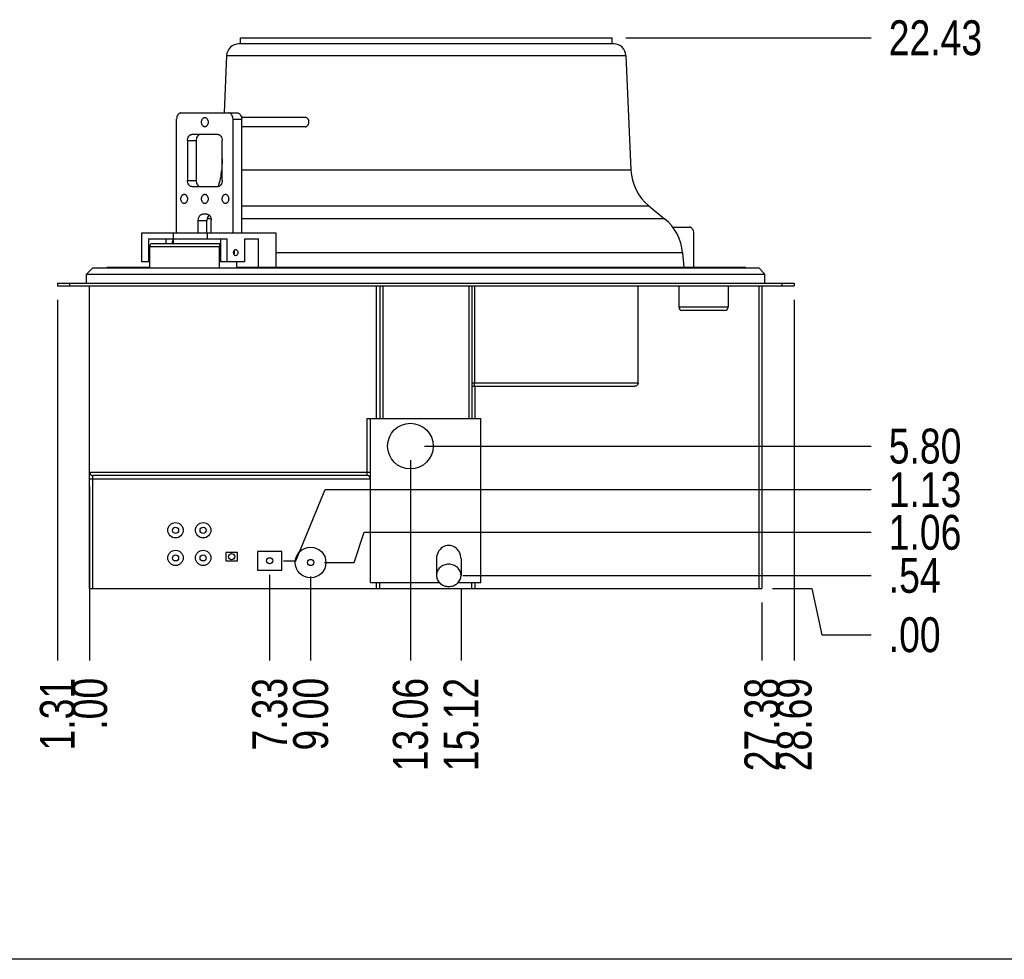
# Model space of a CAD drawing. Header units: inches. Extents: x 0 to 16, y 0 to 10.
# Tile 4 of 34: x 8.8 to 13.2, y 0 to 4.2. Entities that reach past the tile are written whole.
import ezdxf

# ---------------------------------------------------------------- set-up
doc = ezdxf.new("R2010")
doc.units = ezdxf.units.IN
doc.header["$LTSCALE"] = 0.935
doc.header["$MEASUREMENT"] = 0
doc.layers.get('0').update_dxf_attribs({"linetype": 'CONTINUOUS'})
doc.layers.add('02___PRT_ALL_AXES', color=7, linetype='CONTINUOUS')
doc.styles.get("Standard").update_dxf_attribs({"font": 'txt', "width": 0.8})
doc.dimstyles.new('DIMSTYLE_2', dxfattribs={"dimtxt": 0.15625, "dimasz": 0.1875, "dimexe": 0.125, "dimexo": 0.0625, "dimgap": 0.039062, "dimtad": 0, "dimtih": 1, "dimtoh": 1, "dimlfac": 9.090909, "dimzin": 4, "dimdsep": 46, "dimtxsty": 'Standard', "dimblk": '_FILLED', "dimblk1": '_FILLED', "dimblk2": '_FILLED', "dimcen": 0.09, "dimazin": 1, "dimtfac": 1, "dimtofl": 0, "dimtmove": 0, "dimatfit": 3, "dimldrblk": '_FILLED', "dimfxl": 1, "dimtolj": 1, "dimtzin": 4, "dimarcsym": 0})

# ---------------------------------------------------------------- blocks, each defined once
blk = doc.blocks.new('*D10')
at = {"color": 2, "linetype": 'Continuous', "transparency": 16777216}
blk.add_line((8.9659, 2.954), (8.9659, 1.3388), dxfattribs=at)
at = {"color": 2, "linetype": 'Continuous', "transparency": 16777216, "insert": (8.8878, 1.2607), "char_height": 0.15625, "width": 0.5, "attachment_point": 3, "rotation": 90, "line_spacing_factor": 0.9}
blk.add_mtext('1.31', dxfattribs=at)
blk = doc.blocks.new('_FILLED')
at = {"color": 0, "linetype": 'ByBlock'}
blk.add_solid([(0, 0), (-1, 0.167), (-1, -0.167)], dxfattribs=at)
blk = doc.blocks.new('*D11')
at = {"color": 2, "linetype": 'Continuous', "transparency": 16777216}
blk.add_line((9.1103, 2.1186), (9.1103, 1.3388), dxfattribs=at)
at = {"color": 2, "linetype": 'Continuous', "transparency": 16777216, "insert": (9.0322, 1.2607), "char_height": 0.15625, "width": 0.375, "attachment_point": 3, "rotation": 90, "line_spacing_factor": 0.9}
blk.add_mtext('.00', dxfattribs=at)
blk = doc.blocks.new('*D12')
at = {"color": 2, "linetype": 'Continuous', "transparency": 16777216}
blk.add_line((9.9168, 1.7226), (9.9168, 1.3388), dxfattribs=at)
at = {"color": 2, "linetype": 'Continuous', "transparency": 16777216, "insert": (9.8387, 1.2607), "char_height": 0.15625, "width": 0.5, "attachment_point": 3, "rotation": 90, "line_spacing_factor": 0.9}
blk.add_mtext('7.33', dxfattribs=at)
blk = doc.blocks.new('*D13')
at = {"color": 2, "linetype": 'Continuous', "transparency": 16777216}
blk.add_line((10.1002, 1.715), (10.1002, 1.3388), dxfattribs=at)
at = {"color": 2, "linetype": 'Continuous', "transparency": 16777216, "insert": (10.0221, 1.2607), "char_height": 0.15625, "width": 0.5, "attachment_point": 3, "rotation": 90, "line_spacing_factor": 0.9}
blk.add_mtext('9.00', dxfattribs=at)
blk = doc.blocks.new('*D14')
at = {"color": 2, "linetype": 'Continuous', "transparency": 16777216}
blk.add_line((10.5472, 2.2365), (10.5472, 1.3388), dxfattribs=at)
at = {"color": 2, "linetype": 'Continuous', "transparency": 16777216, "insert": (10.469, 1.2607), "char_height": 0.15625, "width": 0.625, "attachment_point": 3, "rotation": 90, "line_spacing_factor": 0.9}
blk.add_mtext('13.06', dxfattribs=at)
blk = doc.blocks.new('*D15')
at = {"color": 2, "linetype": 'Continuous', "transparency": 16777216}
blk.add_line((10.774, 1.6572), (10.774, 1.3388), dxfattribs=at)
at = {"color": 2, "linetype": 'Continuous', "transparency": 16777216, "insert": (10.6959, 1.2607), "char_height": 0.15625, "width": 0.625, "attachment_point": 3, "rotation": 90, "line_spacing_factor": 0.9}
blk.add_mtext('15.12', dxfattribs=at)
blk = doc.blocks.new('*D16')
at = {"color": 2, "linetype": 'Continuous', "transparency": 16777216}
blk.add_line((12.1215, 1.5982), (12.1215, 1.3388), dxfattribs=at)
at = {"color": 2, "linetype": 'Continuous', "transparency": 16777216, "insert": (12.0434, 1.2607), "char_height": 0.15625, "width": 0.625, "attachment_point": 3, "rotation": 90, "line_spacing_factor": 0.9}
blk.add_mtext('27.38', dxfattribs=at)
blk = doc.blocks.new('*D17')
at = {"color": 2, "linetype": 'Continuous', "transparency": 16777216}
blk.add_line((12.2659, 2.954), (12.2659, 1.3388), dxfattribs=at)
at = {"color": 2, "linetype": 'Continuous', "transparency": 16777216, "insert": (12.1878, 1.2607), "char_height": 0.15625, "width": 0.625, "attachment_point": 3, "rotation": 90, "line_spacing_factor": 0.9}
blk.add_mtext('28.69', dxfattribs=at)
blk = doc.blocks.new('*D18')
at = {"color": 2, "linetype": 'Continuous', "transparency": 16777216}
blk.add_line((10.7815, 1.7197), (12.6116, 1.7197), dxfattribs=at)
at = {"color": 2, "linetype": 'Continuous', "transparency": 16777216, "insert": (12.6898, 1.7979), "char_height": 0.15625, "width": 0.375, "attachment_point": 1, "line_spacing_factor": 0.9}
blk.add_mtext('.54', dxfattribs=at)
blk = doc.blocks.new('*D19')
at = {"color": 2, "linetype": 'Continuous', "transparency": 16777216}
for p, q in [((12.1697, 1.6607), (12.3446, 1.6607)), ((12.3446, 1.6607), (12.3895, 1.4539)), ((12.3895, 1.4539), (12.6116, 1.4539))]:
    blk.add_line(p, q, dxfattribs=at)
at = {"color": 2, "linetype": 'Continuous', "transparency": 16777216, "insert": (12.6898, 1.5321), "char_height": 0.15625, "width": 0.375, "attachment_point": 1, "line_spacing_factor": 0.9}
blk.add_mtext('.00', dxfattribs=at)
blk = doc.blocks.new('*D20')
at = {"color": 2, "linetype": 'Continuous', "transparency": 16777216}
for p, q in [((10.296, 1.7775), (10.3409, 1.9129)), ((10.3409, 1.9129), (12.6116, 1.9129)), ((10.1627, 1.7775), (10.296, 1.7775))]:
    blk.add_line(p, q, dxfattribs=at)
at = {"color": 2, "linetype": 'Continuous', "transparency": 16777216, "insert": (12.6898, 1.991), "char_height": 0.15625, "width": 0.5, "attachment_point": 1, "line_spacing_factor": 0.9}
blk.add_mtext('1.06', dxfattribs=at)
blk = doc.blocks.new('*D21')
at = {"color": 2, "linetype": 'Continuous', "transparency": 16777216}
for p, q in [((10.034, 1.7851), (10.165, 2.1038)), ((10.165, 2.1038), (12.6116, 2.1038)), ((9.9793, 1.7851), (10.034, 1.7851))]:
    blk.add_line(p, q, dxfattribs=at)
at = {"color": 2, "linetype": 'Continuous', "transparency": 16777216, "insert": (12.6898, 2.1819), "char_height": 0.15625, "width": 0.5, "attachment_point": 1, "line_spacing_factor": 0.9}
blk.add_mtext('1.13', dxfattribs=at)
blk = doc.blocks.new('*D22')
at = {"color": 2, "linetype": 'Continuous', "transparency": 16777216}
blk.add_line((10.6097, 2.299), (12.6116, 2.299), dxfattribs=at)
at = {"color": 2, "linetype": 'Continuous', "transparency": 16777216, "insert": (12.6898, 2.3771), "char_height": 0.15625, "width": 0.5, "attachment_point": 1, "line_spacing_factor": 0.9}
blk.add_mtext('5.80', dxfattribs=at)
blk = doc.blocks.new('*D23')
at = {"color": 2, "linetype": 'Continuous', "transparency": 16777216}
blk.add_line((11.5129, 4.1281), (12.6116, 4.1281), dxfattribs=at)
at = {"color": 2, "linetype": 'Continuous', "transparency": 16777216, "insert": (12.6898, 4.2062), "char_height": 0.15625, "width": 0.625, "attachment_point": 1, "line_spacing_factor": 0.9}
blk.add_mtext('22.43', dxfattribs=at)

msp = doc.modelspace()

# ---------------------------------------------------------------- linework, layer by layer
at = {"color": 7, "linetype": 'Continuous'}
for p, q in [((11.4579, 4.1006), (9.7792, 4.1006)), ((9.7242, 4.0479), (9.7131, 3.7912)), ((9.7242, 4.0479), (11.5128, 4.0479)), ((11.5128, 4.0479), (11.535, 3.5359)), ((9.5001, 3.2549), (9.5001, 3.7637)), ((9.5195, 3.7912), (9.7723, 3.7912)), ((9.7529, 3.2549), (9.7529, 3.7637)), ((9.7529, 3.7637), (9.7917, 3.7637)), ((9.7917, 3.2549), (9.7917, 3.7637)), ((9.5487, 3.6674), (9.5487, 3.4887)), ((9.5487, 3.6674), (9.5876, 3.6674)), ((9.6848, 3.6949), (9.5681, 3.6949)), ((9.5876, 3.6674), (9.5876, 3.4887)), ((9.7042, 3.4887), (9.7042, 3.6674)), ((9.7042, 3.5856), (9.7021, 3.5359)), ((9.7021, 3.5359), (9.7042, 3.5359)), ((9.7917, 3.5359), (11.535, 3.5359)), ((9.5487, 3.4887), (9.5876, 3.4887)), ((9.5681, 3.4612), (9.6848, 3.4612)), ((9.7917, 3.3749), (11.6158, 3.3749)), ((11.6158, 3.3749), (11.6861, 3.3176)), ((9.5973, 3.2549), (9.5973, 3.3099)), ((9.5973, 3.3099), (9.6362, 3.3099)), ((9.6362, 3.3374), (9.6167, 3.3374)), ((9.6362, 3.2549), (9.6362, 3.3099)), ((9.6548, 3.3176), (9.637, 3.3176)), ((9.6556, 3.2549), (9.6556, 3.3099)), ((11.6861, 3.3176), (9.7917, 3.3176)), ((11.722, 3.2794), (11.7975, 3.2794)), ((9.345, 3.1243), (9.345, 3.2549)), ((9.345, 3.2549), (9.9452, 3.2549)), ((9.3742, 3.2274), (9.3742, 3.1243)), ((9.3742, 3.2274), (9.726, 3.2274)), ((9.452, 3.2274), (9.452, 3.2068)), ((9.4853, 3.2549), (9.4853, 3.2274)), ((9.4865, 3.2068), (9.4865, 3.2274)), ((9.6365, 3.2549), (9.6365, 3.2274)), ((9.6968, 3.2274), (9.6968, 3.1243)), ((9.726, 3.1243), (9.726, 3.2274)), ((9.8038, 3.2274), (9.8038, 3.1243)), ((9.8038, 3.2274), (9.8675, 3.2274)), ((9.8675, 3.1007), (9.8675, 3.2274)), ((9.9452, 3.2549), (9.9452, 3.1007)), ((11.8169, 3.1007), (11.8169, 3.2519)), ((9.3804, 3.0968), (9.3804, 3.1925)), ((9.3804, 3.1925), (9.6915, 3.1925)), ((9.3905, 3.2068), (9.6968, 3.2068)), ((9.6915, 3.0968), (9.6915, 3.1925)), ((11.7664, 3.165), (9.9452, 3.165)), ((11.7664, 3.165), (11.7716, 3.1007)), ((9.0969, 3.0693), (9.1244, 3.0968)), ((9.1244, 3.0968), (12.1075, 3.0968)), ((9.1885, 3.1007), (9.3804, 3.1007)), ((9.3804, 3.1243), (9.345, 3.1243)), ((9.8038, 3.1243), (9.6968, 3.1243)), ((9.7693, 3.0968), (9.7693, 3.1243)), ((9.7693, 3.1007), (12.0485, 3.1007)), ((12.135, 3.0693), (12.1075, 3.0968)), ((9.0969, 3.0281), (9.0969, 3.0693)), ((9.0969, 3.0693), (12.135, 3.0693)), ((12.135, 3.0281), (12.135, 3.0693)), ((8.9659, 3.0281), (8.9659, 3.0165)), ((8.9659, 3.0281), (12.2659, 3.0281)), ((8.9659, 3.0165), (12.2659, 3.0165)), ((9.0209, 3.0281), (9.0209, 3.0165)), ((9.1103, 1.6607), (9.1103, 3.0165)), ((10.3954, 2.4228), (10.3954, 3.0165)), ((10.4097, 3.0165), (10.4097, 2.4228)), ((10.424, 3.0165), (10.424, 2.4228)), ((10.8084, 3.0165), (10.8084, 2.4228)), ((10.8227, 3.0165), (10.8227, 2.4228)), ((10.8347, 3.0165), (10.8347, 2.5803)), ((11.5671, 2.5803), (11.5671, 3.0165)), ((11.75, 3.0165), (11.75, 2.9208)), ((11.97, 3.0165), (11.97, 2.9208)), ((12.1072, 3.0165), (12.1072, 1.6607)), ((12.1215, 3.0165), (12.1215, 1.6607)), ((12.2109, 3.0281), (12.2109, 3.0165)), ((12.2659, 3.0281), (12.2659, 3.0165)), ((11.97, 2.9208), (11.75, 2.9208)), ((11.9557, 2.9065), (11.7643, 2.9065)), ((11.5671, 2.5803), (10.8227, 2.5803)), ((11.5469, 2.566), (10.8227, 2.566)), ((10.837, 2.4228), (10.837, 2.566)), ((10.3541, 2.4228), (10.8634, 2.4228)), ((10.3541, 2.1668), (10.3541, 2.4228)), ((10.3684, 1.6882), (10.3684, 2.4228)), ((10.8634, 1.6882), (10.8634, 2.4228)), ((10.3684, 2.1811), (9.1103, 2.1811)), ((9.1246, 1.6607), (9.1246, 2.1668)), ((10.3541, 2.1668), (9.1246, 2.1668)), ((9.1103, 2.1525), (10.3684, 2.1525)), ((9.7724, 1.8225), (9.7207, 1.8225)), ((9.7207, 1.8225), (9.7207, 1.7851)), ((9.7724, 1.7851), (9.7724, 1.8225)), ((9.9718, 1.8263), (9.8618, 1.8263)), ((9.8618, 1.8263), (9.8618, 1.7438)), ((9.9718, 1.7438), (9.9718, 1.8263)), ((9.7207, 1.7851), (9.7724, 1.7851)), ((9.8618, 1.7438), (9.9718, 1.7438)), ((10.3684, 1.6882), (10.6765, 1.6882)), ((10.3954, 1.6607), (10.3954, 1.6882)), ((10.4097, 1.6607), (10.4097, 1.6882)), ((10.7614, 1.6882), (10.8634, 1.6882)), ((10.8227, 1.6607), (10.8227, 1.6882)), ((10.837, 1.6607), (10.837, 1.6882)), ((9.1103, 1.6607), (12.1215, 1.6607)), ((16, 0), (0, 0))]:
    msp.add_line(p, q, dxfattribs=at)
for centre, radius, start, end in [((9.7792, 4.0456), 0.055, 90, 177.5234), ((11.4579, 4.0456), 0.055, 2.4766, 90), ((9.4823, 3.5454), 0.22, 337.4175, 357.5234), ((11.7548, 3.5454), 0.22, 182.4766, 230.82), ((9.6587, 3.3182), 0.0202, 129.6552, 135.8644), ((11.5471, 3.147), 0.22, 4.6742, 50.82), ((9.6899, 3.147), 0.22, 158.4319, 164.2215), ((9.6899, 3.147), 0.22, 149.9726, 150.5357), ((11.7643, 2.9208), 0.0143, 180, 270), ((11.9557, 2.9208), 0.0143, 270, 360), ((9.1246, 2.1811), 0.0143, 180, 270), ((10.3541, 2.1525), 0.0143, 0, 90)]:
    msp.add_arc(centre, radius, start, end, dxfattribs=at)
for points, knots in [([(9.5195, 3.7912), (9.5182, 3.7912), (9.5156, 3.7908), (9.5119, 3.7892), (9.5085, 3.7866), (9.5045, 3.7818), (9.501, 3.7741), (9.5001, 3.7672), (9.5001, 3.7637)], [0, 0, 0, 0, 0.103374, 0.210686, 0.3245, 0.446437, 0.712913, 1, 1, 1, 1]), ([(9.7529, 3.7637), (9.7529, 3.7672), (9.7519, 3.7741), (9.7484, 3.7818), (9.7444, 3.7866), (9.741, 3.7892), (9.7373, 3.7908), (9.7347, 3.7912), (9.7334, 3.7912)], [0, 0, 0, 0, 0.287087, 0.553563, 0.6755, 0.789314, 0.896626, 1, 1, 1, 1]), ([(9.7723, 3.7912), (9.7736, 3.7912), (9.7762, 3.7908), (9.7799, 3.7892), (9.7833, 3.7866), (9.7873, 3.7818), (9.7908, 3.7741), (9.7917, 3.7672), (9.7917, 3.7637)], [0, 0, 0, 0, 0.103374, 0.210686, 0.3245, 0.446437, 0.712913, 1, 1, 1, 1]), ([(9.5487, 3.6674), (9.5487, 3.671), (9.5496, 3.6779), (9.5531, 3.6856), (9.5571, 3.6904), (9.5605, 3.693), (9.5642, 3.6946), (9.5668, 3.6949), (9.5681, 3.6949)], [0, 0, 0, 0, 0.287087, 0.553563, 0.6755, 0.789314, 0.896626, 1, 1, 1, 1]), ([(9.607, 3.6949), (9.6057, 3.6949), (9.6031, 3.6946), (9.5994, 3.693), (9.596, 3.6904), (9.592, 3.6856), (9.5885, 3.6779), (9.5876, 3.671), (9.5876, 3.6674)], [0, 0, 0, 0, 0.103374, 0.210686, 0.3245, 0.446437, 0.712913, 1, 1, 1, 1]), ([(9.6848, 3.6949), (9.6861, 3.6949), (9.6887, 3.6946), (9.6924, 3.693), (9.6958, 3.6904), (9.6998, 3.6856), (9.7033, 3.6779), (9.7042, 3.671), (9.7042, 3.6674)], [0, 0, 0, 0, 0.103374, 0.210686, 0.3245, 0.446437, 0.712913, 1, 1, 1, 1]), ([(9.5681, 3.4612), (9.5668, 3.4612), (9.5642, 3.4616), (9.5605, 3.4632), (9.5571, 3.4658), (9.5531, 3.4705), (9.5496, 3.4783), (9.5487, 3.4852), (9.5487, 3.4887)], [0, 0, 0, 0, 0.103374, 0.210686, 0.3245, 0.446437, 0.712913, 1, 1, 1, 1]), ([(9.5876, 3.4887), (9.5876, 3.4852), (9.5885, 3.4783), (9.592, 3.4705), (9.596, 3.4658), (9.5994, 3.4632), (9.6031, 3.4616), (9.6057, 3.4612), (9.607, 3.4612)], [0, 0, 0, 0, 0.287087, 0.553563, 0.6755, 0.789314, 0.896626, 1, 1, 1, 1]), ([(9.7042, 3.4887), (9.7042, 3.4852), (9.7033, 3.4783), (9.6998, 3.4705), (9.6958, 3.4658), (9.6924, 3.4632), (9.6887, 3.4616), (9.6861, 3.4612), (9.6848, 3.4612)], [0, 0, 0, 0, 0.287087, 0.553563, 0.6755, 0.789314, 0.896626, 1, 1, 1, 1]), ([(9.5973, 3.3099), (9.5973, 3.3135), (9.5982, 3.3204), (9.6017, 3.3281), (9.6058, 3.3329), (9.6091, 3.3355), (9.6128, 3.3371), (9.6155, 3.3374), (9.6167, 3.3374)], [0, 0, 0, 0, 0.287087, 0.553563, 0.6755, 0.789314, 0.896626, 1, 1, 1, 1]), ([(9.6362, 3.3374), (9.6375, 3.3374), (9.6401, 3.3371), (9.6438, 3.3355), (9.6472, 3.3329), (9.6512, 3.3281), (9.6547, 3.3204), (9.6556, 3.3135), (9.6556, 3.3099)], [0, 0, 0, 0, 0.103374, 0.210686, 0.3245, 0.446437, 0.712913, 1, 1, 1, 1]), ([(9.6442, 3.3322), (9.6415, 3.3295), (9.6375, 3.3222), (9.6362, 3.3142), (9.6362, 3.3099)], [0, 0, 0, 0, 0.473821, 1, 1, 1, 1]), ([(11.8169, 3.2519), (11.8169, 3.2555), (11.816, 3.2623), (11.8125, 3.2701), (11.8084, 3.2748), (11.8051, 3.2774), (11.8013, 3.279), (11.7987, 3.2794), (11.7975, 3.2794)], [0, 0, 0, 0, 0.287087, 0.553563, 0.6755, 0.789314, 0.896626, 1, 1, 1, 1]), ([(9.3804, 3.1925), (9.3804, 3.1944), (9.3809, 3.1979), (9.383, 3.2026), (9.3863, 3.206), (9.3892, 3.2068), (9.3905, 3.2068)], [0, 0, 0, 0, 0.28797, 0.555344, 0.790533, 1, 1, 1, 1]), ([(9.6967, 3.205), (9.695, 3.2037), (9.6923, 3.1997), (9.6915, 3.195), (9.6915, 3.1925)], [0, 0, 0, 0, 0.46724, 1, 1, 1, 1]), ([(10.8323, 2.566), (10.8323, 2.566), (10.8323, 2.566), (10.8324, 2.566), (10.8324, 2.5661), (10.8326, 2.5662), (10.8327, 2.5664), (10.833, 2.5666), (10.8333, 2.5671), (10.8335, 2.5677), (10.8337, 2.5684), (10.8339, 2.5692), (10.834, 2.5706), (10.8343, 2.5724), (10.8345, 2.5749), (10.8346, 2.5775), (10.8347, 2.5793), (10.8347, 2.5803)], [0, 0, 0, 0, 0.0018, 0.006274, 0.014898, 0.027049, 0.042069, 0.059348, 0.098631, 0.142964, 0.193489, 0.25084, 0.315058, 0.462477, 0.630239, 0.812005, 1, 1, 1, 1]), ([(11.5671, 2.5803), (11.5671, 2.5791), (11.5667, 2.5768), (11.5651, 2.5738), (11.5627, 2.5712), (11.559, 2.5686), (11.5537, 2.5665), (11.5492, 2.566), (11.5469, 2.566)], [0, 0, 0, 0, 0.125162, 0.250474, 0.375724, 0.500824, 0.750318, 1, 1, 1, 1])]:
    msp.add_open_spline(points, degree=3, knots=knots, dxfattribs=at)
at = {"layer": '02___PRT_ALL_AXES', "color": 7, "linetype": 'Continuous'}
for p, q in [((9.7867, 4.1006), (9.7867, 4.1281)), ((9.7867, 4.1281), (11.4504, 4.1281)), ((11.4504, 4.1006), (11.4504, 4.1281)), ((10.0767, 3.7706), (9.791, 3.7706)), ((10.0754, 3.7293), (9.7917, 3.7293)), ((9.1885, 3.0968), (9.1885, 3.1007)), ((12.0485, 3.0968), (12.0485, 3.1007)), ((10.664, 1.7932), (10.664, 1.7197)), ((10.774, 1.7932), (10.774, 1.7197))]:
    msp.add_line(p, q, dxfattribs=at)
for centre, radius in [((10.5472, 2.299), 0.1023), ((9.4952, 1.9219), 0.0344), ((9.619, 1.9219), 0.0344), ((9.4952, 1.9219), 0.0138), ((9.619, 1.9219), 0.0138), ((9.4952, 1.7982), 0.0344), ((9.4952, 1.7982), 0.0138), ((9.619, 1.7982), 0.0344), ((9.619, 1.7982), 0.0138), ((9.7466, 1.8038), 0.0138), ((10.1002, 1.7775), 0.0688), ((9.9168, 1.7851), 0.0138), ((10.1002, 1.7775), 0.0138)]:
    msp.add_circle(centre, radius, dxfattribs=at)
for centre, radius, start, end in [((9.7445, 3.1669), 0.0148, 22.09, 28.9836), ((9.7445, 3.1643), 0.0148, 331.0164, 337.91), ((9.7408, 3.1656), 0.0188, 357.4884, 2.5116)]:
    msp.add_arc(centre, radius, start, end, dxfattribs=at)
msp.add_ellipse((10.719, 1.7932), major_axis=(0, -0.0607), ratio=0.906308, start_param=1.570796, end_param=4.712389, dxfattribs=at)
for points, knots in [([(9.6119, 3.7499), (9.6119, 3.7526), (9.6126, 3.7578), (9.6152, 3.7636), (9.6182, 3.7671), (9.6208, 3.7691), (9.6235, 3.7703), (9.6255, 3.7706), (9.6265, 3.7706)], [0, 0, 0, 0, 0.287056, 0.553581, 0.675485, 0.789338, 0.896542, 1, 1, 1, 1]), ([(9.6265, 3.7293), (9.6255, 3.7293), (9.6235, 3.7296), (9.6208, 3.7308), (9.6182, 3.7328), (9.6152, 3.7363), (9.6126, 3.7421), (9.6119, 3.7473), (9.6119, 3.7499)], [0, 0, 0, 0, 0.103458, 0.210662, 0.324515, 0.446419, 0.712944, 1, 1, 1, 1]), ([(9.6265, 3.7706), (9.6274, 3.7706), (9.6294, 3.7703), (9.6322, 3.7691), (9.6347, 3.7671), (9.6377, 3.7636), (9.6404, 3.7578), (9.641, 3.7526), (9.641, 3.7499)], [0, 0, 0, 0, 0.103458, 0.210662, 0.324515, 0.446419, 0.712944, 1, 1, 1, 1]), ([(9.641, 3.7499), (9.641, 3.7473), (9.6404, 3.7421), (9.6377, 3.7363), (9.6347, 3.7328), (9.6322, 3.7308), (9.6294, 3.7296), (9.6274, 3.7293), (9.6265, 3.7293)], [0, 0, 0, 0, 0.287056, 0.553581, 0.675485, 0.789338, 0.896542, 1, 1, 1, 1]), ([(10.0754, 3.7293), (10.0776, 3.7293), (10.0823, 3.7305), (10.088, 3.7352), (10.0918, 3.742), (10.0929, 3.7473), (10.0929, 3.7499)], [0, 0, 0, 0, 0.223968, 0.465535, 0.726929, 1, 1, 1, 1]), ([(10.0929, 3.7499), (10.093, 3.7526), (10.0924, 3.7579), (10.0889, 3.7647), (10.0834, 3.7694), (10.0789, 3.7706), (10.0767, 3.7706)], [0, 0, 0, 0, 0.275376, 0.535711, 0.775202, 1, 1, 1, 1]), ([(9.5195, 3.4062), (9.5195, 3.4089), (9.5202, 3.414), (9.5229, 3.4198), (9.5259, 3.4234), (9.5284, 3.4253), (9.5312, 3.4265), (9.5332, 3.4268), (9.5341, 3.4268)], [0, 0, 0, 0, 0.287056, 0.553581, 0.675485, 0.789338, 0.896542, 1, 1, 1, 1]), ([(9.5341, 3.3856), (9.5332, 3.3856), (9.5312, 3.3859), (9.5284, 3.3871), (9.5259, 3.389), (9.5229, 3.3926), (9.5202, 3.3984), (9.5195, 3.4035), (9.5195, 3.4062)], [0, 0, 0, 0, 0.103458, 0.210662, 0.324515, 0.446419, 0.712944, 1, 1, 1, 1]), ([(9.5341, 3.4268), (9.5351, 3.4268), (9.5371, 3.4265), (9.5398, 3.4253), (9.5424, 3.4234), (9.5454, 3.4198), (9.548, 3.414), (9.5487, 3.4089), (9.5487, 3.4062)], [0, 0, 0, 0, 0.103458, 0.210662, 0.324515, 0.446419, 0.712944, 1, 1, 1, 1]), ([(9.5487, 3.4062), (9.5487, 3.4035), (9.548, 3.3984), (9.5454, 3.3926), (9.5424, 3.389), (9.5398, 3.3871), (9.5371, 3.3859), (9.5351, 3.3856), (9.5341, 3.3856)], [0, 0, 0, 0, 0.287056, 0.553581, 0.675485, 0.789338, 0.896542, 1, 1, 1, 1]), ([(9.6119, 3.4062), (9.6119, 3.4089), (9.6126, 3.414), (9.6152, 3.4198), (9.6182, 3.4234), (9.6208, 3.4253), (9.6235, 3.4265), (9.6255, 3.4268), (9.6265, 3.4268)], [0, 0, 0, 0, 0.287056, 0.553581, 0.675485, 0.789338, 0.896542, 1, 1, 1, 1]), ([(9.6265, 3.3856), (9.6255, 3.3856), (9.6235, 3.3859), (9.6208, 3.3871), (9.6182, 3.389), (9.6152, 3.3926), (9.6126, 3.3984), (9.6119, 3.4035), (9.6119, 3.4062)], [0, 0, 0, 0, 0.103458, 0.210662, 0.324515, 0.446419, 0.712944, 1, 1, 1, 1]), ([(9.6265, 3.4268), (9.6274, 3.4268), (9.6294, 3.4265), (9.6322, 3.4253), (9.6347, 3.4234), (9.6377, 3.4198), (9.6404, 3.414), (9.641, 3.4089), (9.641, 3.4062)], [0, 0, 0, 0, 0.103458, 0.210662, 0.324515, 0.446419, 0.712944, 1, 1, 1, 1]), ([(9.641, 3.4062), (9.641, 3.4035), (9.6404, 3.3984), (9.6377, 3.3926), (9.6347, 3.389), (9.6322, 3.3871), (9.6294, 3.3859), (9.6274, 3.3856), (9.6265, 3.3856)], [0, 0, 0, 0, 0.287056, 0.553581, 0.675485, 0.789338, 0.896542, 1, 1, 1, 1]), ([(9.7042, 3.4062), (9.7042, 3.4089), (9.7049, 3.414), (9.7075, 3.4198), (9.7106, 3.4234), (9.7131, 3.4253), (9.7159, 3.4265), (9.7178, 3.4268), (9.7188, 3.4268)], [0, 0, 0, 0, 0.287056, 0.553581, 0.675485, 0.789338, 0.896542, 1, 1, 1, 1]), ([(9.7188, 3.3856), (9.7178, 3.3856), (9.7159, 3.3859), (9.7131, 3.3871), (9.7106, 3.389), (9.7075, 3.3926), (9.7049, 3.3984), (9.7042, 3.4035), (9.7042, 3.4062)], [0, 0, 0, 0, 0.103458, 0.210662, 0.324515, 0.446419, 0.712944, 1, 1, 1, 1]), ([(9.7188, 3.4268), (9.7197, 3.4268), (9.7217, 3.4265), (9.7245, 3.4253), (9.727, 3.4234), (9.7301, 3.4198), (9.7327, 3.414), (9.7334, 3.4089), (9.7334, 3.4062)], [0, 0, 0, 0, 0.103458, 0.210662, 0.324515, 0.446419, 0.712944, 1, 1, 1, 1]), ([(9.7334, 3.4062), (9.7334, 3.4035), (9.7327, 3.3984), (9.7301, 3.3926), (9.727, 3.389), (9.7245, 3.3871), (9.7217, 3.3859), (9.7197, 3.3856), (9.7188, 3.3856)], [0, 0, 0, 0, 0.287056, 0.553581, 0.675485, 0.789338, 0.896542, 1, 1, 1, 1]), ([(9.7552, 3.1656), (9.7552, 3.1673), (9.7556, 3.1708), (9.7576, 3.1753), (9.7608, 3.1785), (9.7636, 3.1793), (9.7649, 3.1793)], [0, 0, 0, 0, 0.28797, 0.555344, 0.790533, 1, 1, 1, 1]), ([(9.7649, 3.1793), (9.7662, 3.1793), (9.7689, 3.1785), (9.7721, 3.1753), (9.7741, 3.1708), (9.7746, 3.1673), (9.7746, 3.1656)], [0, 0, 0, 0, 0.209467, 0.444656, 0.71203, 1, 1, 1, 1]), ([(9.7649, 3.1518), (9.7636, 3.1518), (9.7608, 3.1527), (9.7576, 3.1559), (9.7556, 3.1604), (9.7552, 3.1638), (9.7552, 3.1656)], [0, 0, 0, 0, 0.209467, 0.444656, 0.71203, 1, 1, 1, 1]), ([(9.7596, 3.1664), (9.7595, 3.1669), (9.7594, 3.169), (9.7589, 3.171), (9.7583, 3.1724)], [0, 0, 0, 0, 0.254618, 1, 1, 1, 1]), ([(9.7583, 3.1587), (9.7585, 3.1592), (9.7592, 3.1611), (9.7595, 3.1632), (9.7596, 3.1647)], [0, 0, 0, 0, 0.24406, 1, 1, 1, 1]), ([(9.7746, 3.1656), (9.7746, 3.1638), (9.7741, 3.1604), (9.7721, 3.1559), (9.7689, 3.1527), (9.7662, 3.1518), (9.7649, 3.1518)], [0, 0, 0, 0, 0.28797, 0.555344, 0.790533, 1, 1, 1, 1]), ([(10.774, 1.7197), (10.774, 1.7262), (10.771, 1.7396), (10.7586, 1.7562), (10.7403, 1.7671), (10.719, 1.7708), (10.6977, 1.7671), (10.6794, 1.7562), (10.667, 1.7396), (10.664, 1.7262), (10.664, 1.7197)], [0, 0, 0, 0, 0.11929, 0.24198, 0.369384, 0.5, 0.630616, 0.75802, 0.88071, 1, 1, 1, 1]), ([(10.664, 1.7197), (10.664, 1.7132), (10.667, 1.6999), (10.6794, 1.6833), (10.6977, 1.6724), (10.719, 1.6686), (10.7403, 1.6724), (10.7586, 1.6833), (10.771, 1.6999), (10.774, 1.7132), (10.774, 1.7197)], [0, 0, 0, 0, 0.11929, 0.24198, 0.369384, 0.5, 0.630616, 0.75802, 0.88071, 1, 1, 1, 1])]:
    msp.add_open_spline(points, degree=3, knots=knots, dxfattribs=at)

# ---------------------------------------------------------------- dimensions: what is measured, and where the dimension line sits
at = {"color": 2, "linetype": 'Continuous'}
for feature_location, offset, dtype, origin, picture, middle in [((11.5129, 4.1281), (1.0987, 0), 0, (11.4504, 1.6607), '*D23', (13.0062, 4.1281)), ((12.2659, 2.954), (0, -1.6152), 1, (9.1103, 3.0165), '*D17', (12.2659, 0.9482)), ((8.9659, 2.954), (0, -1.6152), 1, (9.1103, 2.1811), '*D10', (8.9659, 1.0107)), ((10.6097, 2.299), (2.002, 0), 0, (10.5472, 1.6607), '*D22', (12.9398, 2.299)), ((10.5472, 2.2365), (0, -0.8977), 1, (9.1103, 2.299), '*D14', (10.5472, 0.9638)), ((9.1102894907, 2.1185717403), (0, -0.7797581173), 1, (9.1102894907, 2.1810717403), '*D11', (9.1102895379, 1.0849072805)), ((9.9793, 1.7851), (2.6323, 0.3187), 0, (9.9168, 1.6607), '*D21', (12.9593, 2.1038)), ((10.1627, 1.7775), (2.4489, 0.1354), 0, (10.1002, 1.6607), '*D20', (12.9554, 1.9129)), ((9.9168, 1.7226), (0, -0.3838), 1, (9.1103, 1.7851), '*D12', (9.9168, 1.0146)), ((10.1002, 1.715), (0, -0.3762), 1, (9.1103, 1.7775), '*D13', (10.1002, 1.0107)), ((10.7815, 1.7197), (1.8302, 0), 0, (12.1072, 1.6607), '*D18', (12.8929, 1.7197)), ((10.774, 1.6572), (0, -0.3184), 1, (9.1103, 1.7197), '*D15', (10.774, 0.9638)), ((12.1215, 1.5982), (0, -0.2594), 1, (9.1103, 1.6607), '*D16', (12.1215, 0.9521)), ((12.1697394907, 1.6606947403), (0.4418979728, -0.206750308), 0, (12.1072394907, 1.6606947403), '*D19', (12.8889810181, 1.4539443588))]:
    dim = msp.add_ordinate_dim(feature_location=feature_location, offset=offset, dtype=dtype, origin=origin, dimstyle='DIMSTYLE_2', dxfattribs=at)
    dim.commit()
    dim.dimension.update_dxf_attribs({"geometry": picture, "text_midpoint": middle})

doc.saveas('drawing.dxf')
